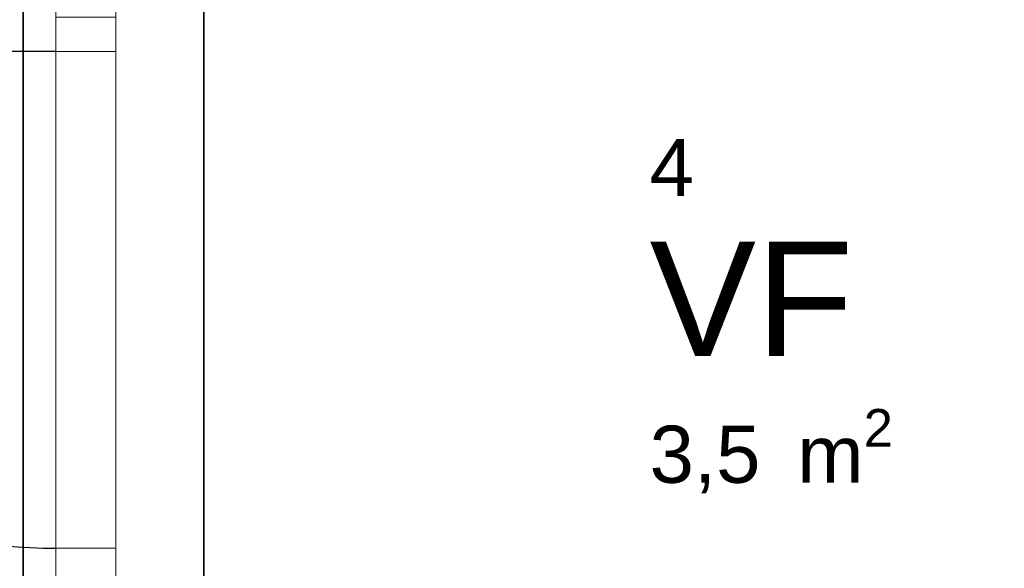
# Model space of a CAD drawing. Header units: millimetres. Extents: x -3836 to 10135, y -3581 to 11389.
# Tile 14 of 47: x -63 to 1661, y 4038 to 4998. Entities that reach past the tile are written whole.
import ezdxf
from ezdxf.enums import TextEntityAlignment as Align

# ---------------------------------------------------------------- set-up
doc = ezdxf.new("R2010")
doc.units = ezdxf.units.MM
doc.header["$LTSCALE"] = 0.5
doc.header["$MEASUREMENT"] = 0
doc.linetypes.add('PLINE', pattern=[0])
for name, color, linetype, lineweight in [('234- Vinduer_ dører_ porter(Nye konstruksjoner)', 7, 'Continuous', 0), ('235- Utvendig kledning og overflate(Nye konstruksjoner)', 7, 'Continuous', 0), ('236- Innvendig kledning og overflate(Nye konstruksjoner)', 7, 'Continuous', 0)]:
    doc.layers.add(name, color=color, linetype=linetype, lineweight=lineweight)
for name, color, linetype in [('244- Vinduer_ dører_ foldevegger(Nye konstruksjoner)', 7, 'Continuous'), ('251- Frittbærende dekker(Nye konstruksjoner)', 7, 'Continuous'), ('252- Gulv på grunn_ bunnplate(Nye konstruksjoner)', 7, 'Continuous'), ('862- M___Nettoareal(Nye konstruksjoner)', 7, 'Continuous'), ('862- M___Nettoareal(Polylinje)(Nye konstruksjoner)', 7, 'Continuous'), ('862- M___Nettoareal(Tekst)(Nye konstruksjoner)', 7, 'Continuous')]:
    doc.layers.add(name, color=color, linetype=linetype)
doc.styles.add('GENERATED_STYLE_1', font='arial.ttf')

# ---------------------------------------------------------------- blocks, each defined once
blk = doc.blocks.new('VF_4_4', base_point=(1236.6, 4498.2))
at = {"layer": '862- M___Nettoareal(Polylinje)(Nye konstruksjoner)', "linetype": 'PLINE', "flags": 128}
blk.add_lwpolyline([(259, 3797.9), (2817.4, 3799.4), (2817.3, 5149.4), (769, 5148.2), (769, 5281.6), (259, 5281.6)], close=True, dxfattribs=at)
at = {"layer": '862- M___Nettoareal(Tekst)(Nye konstruksjoner)', "insert": (1040, 4316.7), "char_height": 100, "attachment_point": 1, "style": 'GENERATED_STYLE_1'}
blk.add_mtext('\\A1;{\\pql;\\pt0,50;\\fArial|b0|i0|c0|p0;\\W1.000000;3,5\\fArial|b0|i0|c0|p0;\\W1.000000;\\A1{\\H.66x;\\S^  ;}\\fArial|b0|i0|c0|p0;\\W1.000000; m\\fArial|b0|i0|c0|p0;\\W1.000000;\\A1{\\H.66x;\\S2^  ;}}', dxfattribs=at)
at = {"layer": '862- M___Nettoareal(Tekst)(Nye konstruksjoner)', "style": 'GENERATED_STYLE_1'}
for tag, height, p in [('DUMMY_862', 100, (1116.2, 4812.4)), ('DUMMY_861', 100, (1040, 4789.6)), ('DUMMY_863', 200, (1390.5, 4655.3)), ('ROOM_NAME', 200, (1040, 4609.6)), ('DUMMY_864', 100, (1040, 4341))]:
    blk.add_attdef(tag, text='', height=height, dxfattribs=at).set_placement(p, align=Align.TOP_LEFT)
blk = doc.blocks.new('Dør[1]')
at = {"layer": '234- Vinduer_ dører_ porter(Nye konstruksjoner)', "linetype": 'PLINE'}
for p, q in [((0, 5002.9), (0, 5017.9)), ((0, 5017.9), (105, 5017.9)), ((0, 5002.9), (0, 4942.9)), ((105, 5002.9), (0, 5002.9)), ((105, 5002.9), (105, 5017.9)), ((105, 4942.9), (105, 5002.9)), ((0, 4072.9), (0, 4942.9)), ((0, 4942.9), (105, 4942.9)), ((0, 4942.9), (0, 4072.9)), ((105, 4942.9), (105, 4072.9)), ((105, 4072.9), (0, 4072.9)), ((0, 4072.9), (0, 4012.9)), ((105, 4012.9), (105, 4072.9)), ((0, 4012.9), (0, 3997.9)), ((0, 4012.9), (105, 4012.9)), ((105, 4012.9), (105, 3997.9)), ((0, 3997.9), (105, 3997.9))]:
    blk.add_line(p, q, dxfattribs=at)
at = {"layer": '235- Utvendig kledning og overflate(Nye konstruksjoner)', "linetype": 'PLINE'}
for p, q in [((-57, 5017.9), (-35, 5017.9)), ((-35, 5017.9), (-12, 5017.9)), ((-12, 5017.9), (0, 5017.9)), ((-57, 3997.9), (-35, 3997.9)), ((-35, 3997.9), (-12, 3997.9)), ((-12, 3997.9), (0, 3997.9))]:
    blk.add_line(p, q, dxfattribs=at)
at = {"layer": '236- Innvendig kledning og overflate(Nye konstruksjoner)', "linetype": 'PLINE'}
for p, q in [((198, 5017.9), (199, 5017.9)), ((247, 5017.9), (259, 5017.9)), ((198, 3997.9), (199, 3997.9)), ((247, 3997.9), (259, 3997.9))]:
    blk.add_line(p, q, dxfattribs=at)
at = {"layer": '244- Vinduer_ dører_ foldevegger(Nye konstruksjoner)', "linetype": 'PLINE'}
for p, q in [((-57, 3997.9), (-57, 5017.9)), ((0, 5017.9), (105, 5017.9)), ((0, 5017.9), (105, 5017.9)), ((105, 5017.9), (198, 5017.9)), ((199, 5017.9), (247, 5017.9)), ((259, 3997.9), (259, 5017.9)), ((0, 4942.9), (-870, 4942.9)), ((0, 3997.9), (105, 3997.9)), ((0, 3997.9), (105, 3997.9)), ((105, 3997.9), (198, 3997.9)), ((199, 3997.9), (247, 3997.9))]:
    blk.add_line(p, q, dxfattribs=at)
blk.add_arc((0, 4942.9), 870, 180, 270, dxfattribs=at)

msp = doc.modelspace()

# ---------------------------------------------------------------- linework, layer by layer
at = {"layer": '251- Frittbærende dekker(Nye konstruksjoner)', "linetype": 'PLINE', "flags": 128}
msp.add_lwpolyline([(-57, 2379.9), (-2125.3, 2379.9), (-2125.3, 5687.9), (-57, 5687.9)], close=True, dxfattribs=at)
at = {"layer": '252- Gulv på grunn_ bunnplate(Nye konstruksjoner)', "linetype": 'PLINE', "flags": 128}
msp.add_lwpolyline([(259, 259), (259, 8929.6), (7540.4, 8929.6), (7519.3, -852.4), (4405.4, -852.4), (4405.4, 259)], close=True, dxfattribs=at)

# ---------------------------------------------------------------- block references
at = {"layer": '244- Vinduer_ dører_ foldevegger(Nye konstruksjoner)', "linetype": 'PLINE'}
msp.add_blockref('Dør[1]', (0, 0), dxfattribs=at)
at = {"layer": '862- M___Nettoareal(Nye konstruksjoner)', "linetype": 'Continuous'}
ref = msp.add_blockref('VF_4_4', (1236.6, 4498.2), dxfattribs=at)
ref.add_attrib('ROOM_NAME', 'VF', dxfattribs={"layer": '862- M___Nettoareal(Tekst)(Nye konstruksjoner)', "color": 7, "height": 200, "style": 'GENERATED_STYLE_1'}).set_placement((1040, 4609.6), align=Align.TOP_LEFT)
ref.add_attrib('DUMMY_861', '4', dxfattribs={"layer": '862- M___Nettoareal(Tekst)(Nye konstruksjoner)', "color": 7, "height": 100, "style": 'GENERATED_STYLE_1'}).set_placement((1040, 4789.6), align=Align.TOP_LEFT)

doc.saveas('drawing.dxf')
